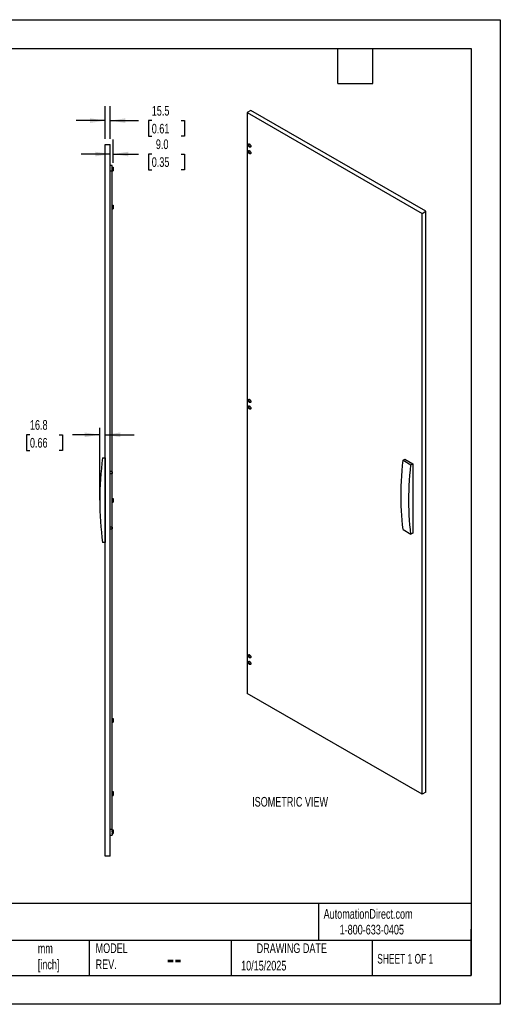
# Model space of a CAD drawing. Header units: millimetres. Extents: x 0 to 3912, y 0 to 3023.
# Tile 2 of 2: x 2437 to 3912, y 0 to 3023. Entities that reach past the tile are written whole.
import ezdxf

# ---------------------------------------------------------------- set-up
doc = ezdxf.new("R2010")
doc.units = ezdxf.units.MM
doc.header["$LTSCALE"] = 14
doc.layers.add('DIMENSIONS', color=140, linetype='Continuous', lineweight=25)
doc.layers.add('TEXT', color=140, linetype='Continuous', lineweight=25)
doc.styles.add('SLDTEXTSTYLE0', font='TXT', dxfattribs={"width": 0.7})
doc.styles.add('SLDTEXTSTYLE1', font='TXT', dxfattribs={"width": 0.65})
doc.dimstyles.new('SLDDIMSTYLE0', dxfattribs={"dimtxt": 30.212109, "dimasz": 46.228, "dimexe": 0, "dimexo": 0.0625, "dimgap": 7.553027, "dimtad": 0, "dimtih": 1, "dimtoh": 1, "dimdec": 1, "dimrnd": 1e-09, "dimzin": 4, "dimdsep": 46, "dimtxsty": 'SLDTEXTSTYLE0', "dimsah": 1, "dimcen": 0.09, "dimadec": 0, "dimazin": 1, "dimtfac": 1, "dimtdec": 1, "dimtmove": 0, "dimatfit": 0, "dimfxl": 0, "dimfrac": 2, "dimtolj": 1, "dimtzin": 12, "dimarcsym": 0})
doc.dimstyles.new('SLDDIMSTYLE2', dxfattribs={"dimtxt": 30.212109, "dimasz": 46.228, "dimexe": 0, "dimexo": 0.0625, "dimgap": 7.553027, "dimtad": 0, "dimtih": 1, "dimtoh": 1, "dimdec": 1, "dimrnd": 1e-09, "dimzin": 12, "dimdsep": 46, "dimtxsty": 'SLDTEXTSTYLE0', "dimsah": 1, "dimcen": 0.09, "dimadec": 0, "dimazin": 3, "dimtfac": 1, "dimtdec": 1, "dimtmove": 0, "dimatfit": 0, "dimfxl": 0, "dimfrac": 2, "dimtolj": 1, "dimtzin": 12, "dimarcsym": 0})

# ---------------------------------------------------------------- blocks, each defined once
blk = doc.blocks.new('_D_9')
at = {"layer": 'DIMENSIONS'}
for p, q in [((2468.8, 1748.4), (2458.7, 1748.4)), ((2458.7, 1748.4), (2458.7, 1700.4)), ((2558.6, 1748.4), (2568.7, 1748.4)), ((2568.7, 1748.4), (2568.7, 1700.4)), ((2683, 1748.4), (2599.5, 1748.4)), ((2699.8, 1748.4), (2788.7, 1748.4)), ((2458.7, 1700.4), (2468.8, 1700.4)), ((2568.7, 1700.4), (2558.6, 1700.4))]:
    blk.add_line(p, q, dxfattribs=at)
for points in [[(2683, 1748.4), (2636.7, 1755.5), (2636.7, 1741.3)], [(2699.8, 1748.4), (2746, 1741.3), (2746, 1755.5)]]:
    blk.add_solid(points, dxfattribs=at)
at = {"layer": 'DIMENSIONS', "char_height": 29.63, "attachment_point": 1, "style": 'SLDTEXTSTYLE0'}
for s, insert in [('16.8', (2468.8, 1793.4)), ('0.66', (2468.8, 1738.6))]:
    blk.add_mtext(s, dxfattribs=dict(at, insert=insert))
blk = doc.blocks.new('_D_10')
at = {"layer": 'DIMENSIONS'}
for p, q in [((2699.8, 2657), (2699.8, 2757.2)), ((2715.3, 2657), (2715.3, 2757.2)), ((2699.8, 2712.8), (2610.9, 2712.8)), ((2715.3, 2712.8), (2801.6, 2712.8)), ((2842.5, 2712.8), (2832.4, 2712.8)), ((2832.4, 2712.8), (2832.4, 2664.8)), ((2932.3, 2712.8), (2942.4, 2712.8)), ((2942.4, 2712.8), (2942.4, 2664.8)), ((2832.4, 2664.8), (2842.5, 2664.8)), ((2942.4, 2664.8), (2932.3, 2664.8))]:
    blk.add_line(p, q, dxfattribs=at)
for points in [[(2699.8, 2712.8), (2653.5, 2719.9), (2653.5, 2705.7)], [(2715.3, 2712.8), (2761.5, 2705.7), (2761.5, 2719.9)]]:
    blk.add_solid(points, dxfattribs=at)
at = {"layer": 'DIMENSIONS', "char_height": 29.63, "attachment_point": 1, "style": 'SLDTEXTSTYLE0'}
for s, insert in [('15.5', (2842.5, 2757.8)), ('0.61', (2842.5, 2703))]:
    blk.add_mtext(s, dxfattribs=dict(at, insert=insert))
blk = doc.blocks.new('_D_11')
at = {"layer": 'DIMENSIONS'}
for p, q in [((2724.3, 2583.1), (2724.3, 2654.6)), ((2715.3, 2610.1), (2626.4, 2610.1)), ((2724.3, 2610.1), (2801.6, 2610.1)), ((2842.5, 2610.1), (2832.4, 2610.1)), ((2832.4, 2610.1), (2832.4, 2562.1)), ((2932.3, 2610.1), (2942.4, 2610.1)), ((2942.4, 2610.1), (2942.4, 2562.1)), ((2832.4, 2562.1), (2842.5, 2562.1)), ((2942.4, 2562.1), (2932.3, 2562.1))]:
    blk.add_line(p, q, dxfattribs=at)
for points in [[(2715.3, 2610.1), (2669, 2617.3), (2669, 2603)], [(2724.3, 2610.1), (2770.5, 2603), (2770.5, 2617.3)]]:
    blk.add_solid(points, dxfattribs=at)
at = {"layer": 'DIMENSIONS', "char_height": 29.63, "attachment_point": 1, "style": 'SLDTEXTSTYLE0'}
for s, insert in [('9.0', (2855.1, 2655.1)), ('0.35', (2842.5, 2600.3))]:
    blk.add_mtext(s, dxfattribs=dict(at, insert=insert))

msp = doc.modelspace()

# ---------------------------------------------------------------- linework, layer by layer
at = {"color": 7, "linetype": 'Continuous'}
for p, q in [((0.03, 3022.64), (3911.63, 3022.64)), ((3911.63, 3022.64), (3911.63, 0.04)), ((3911.63, 0.04), (0.03, 0.04))]:
    msp.add_line(p, q, dxfattribs=at)
for p, q in [((3146.56, 2744.3), (3135.6, 2737.97)), ((3135.6, 2737.97), (3672.29, 2428.14)), ((3135.6, 2737.97), (3135.6, 954.64)), ((3683.25, 2434.47), (3146.56, 2744.3)), ((2699.77, 455.2), (2699.77, 2639.2)), ((2699.77, 2639.2), (2715.27, 2639.2)), ((2715.27, 455.2), (2715.27, 2639.2)), ((2721.27, 2574.7), (2715.27, 2574.7)), ((2721.27, 2558.2), (2721.27, 2574.7)), ((2721.72, 2570.39), (2721.27, 2570.39)), ((2721.27, 2570.39), (2724.27, 2570.39)), ((2721.27, 2570.39), (2721.72, 2570.39)), ((2721.49, 2570.07), (2721.27, 2569.7)), ((2724.27, 2570.39), (2723.83, 2570.39)), ((2723.83, 2570.39), (2724.27, 2570.39)), ((2724.27, 2569.7), (2724.06, 2570.07)), ((2724.27, 2570.39), (2724.27, 2570.39)), ((2724.27, 2570.39), (2724.27, 2570.39)), ((2724.27, 2569.45), (2724.27, 2569.7)), ((2724.27, 2569.45), (2724.27, 2569.32)), ((2724.27, 2565.71), (2724.27, 2569.32)), ((2715.27, 2558.2), (2721.27, 2558.2)), ((2721.27, 2562.68), (2724.27, 2562.68)), ((2721.27, 2562.68), (2721.72, 2562.68)), ((2721.72, 2562.68), (2721.27, 2562.68)), ((2721.27, 2559.69), (2721.49, 2559.32)), ((2721.27, 1634.7), (2721.27, 2558.2)), ((2721.55, 2559.36), (2721.72, 2559)), ((2721.72, 2568.37), (2723.83, 2568.37)), ((2721.72, 2559), (2723.83, 2559)), ((2723.83, 2562.68), (2724.27, 2562.68)), ((2724.27, 2562.68), (2723.83, 2562.68)), ((2723.83, 2559), (2724, 2559.36)), ((2724.06, 2559.32), (2724.27, 2559.69)), ((2724.27, 2565.71), (2724.27, 2565.34)), ((2724.27, 2560.96), (2724.27, 2565.34)), ((2724.27, 2562.68), (2724.27, 2562.68)), ((2724.27, 2562.68), (2724.27, 2562.68)), ((2724.27, 2560.96), (2724.27, 2560.72)), ((2724.27, 2559.69), (2724.27, 2560.72)), ((2721.72, 2452.89), (2721.27, 2452.89)), ((2721.27, 2452.89), (2724.27, 2452.89)), ((2721.27, 2452.89), (2721.72, 2452.89)), ((2721.49, 2452.57), (2721.27, 2452.2)), ((2721.72, 2450.87), (2723.83, 2450.87)), ((2724.27, 2452.89), (2723.83, 2452.89)), ((2723.83, 2452.89), (2724.27, 2452.89)), ((2724.27, 2452.2), (2724.06, 2452.57)), ((2724.27, 2452.89), (2724.27, 2452.89)), ((2724.27, 2452.89), (2724.27, 2452.89)), ((2724.27, 2451.95), (2724.27, 2452.2)), ((2724.27, 2451.95), (2724.27, 2451.82)), ((2724.27, 2448.21), (2724.27, 2451.82)), ((2721.27, 2445.18), (2724.27, 2445.18)), ((2721.27, 2445.18), (2721.72, 2445.18)), ((2721.72, 2445.18), (2721.27, 2445.18)), ((2721.27, 2442.19), (2721.49, 2441.82)), ((2721.55, 2441.86), (2721.72, 2441.5)), ((2721.72, 2441.5), (2723.83, 2441.5)), ((2723.83, 2445.18), (2724.27, 2445.18)), ((2724.27, 2445.18), (2723.83, 2445.18)), ((2723.83, 2441.5), (2724, 2441.86)), ((2724.06, 2441.82), (2724.27, 2442.19)), ((2724.27, 2448.21), (2724.27, 2447.84)), ((2724.27, 2443.46), (2724.27, 2447.84)), ((2724.27, 2445.18), (2724.27, 2445.18)), ((2724.27, 2445.18), (2724.27, 2445.18)), ((2724.27, 2443.46), (2724.27, 2443.22)), ((2724.27, 2442.19), (2724.27, 2443.22)), ((3672.29, 2428.14), (3683.25, 2434.47)), ((3672.29, 644.82), (3672.29, 2428.14)), ((3683.25, 651.14), (3683.25, 2434.47)), ((2691.77, 1677.2), (2699.27, 1677.2)), ((2699.27, 1677.2), (2699.27, 1417.2)), ((3613.6, 1669.98), (3618.91, 1673.04)), ((3613.6, 1669.98), (3637.65, 1656.1)), ((3618.91, 1673.04), (3642.95, 1659.16)), ((2720.77, 1635.2), (2715.27, 1635.2)), ((2721.27, 1634.7), (2720.77, 1635.2)), ((2720.77, 1629.2), (2720.77, 1635.2)), ((2721.27, 1634.7), (2721.27, 1629.71)), ((3637.65, 1656.1), (3642.95, 1659.16)), ((3642.95, 1659.16), (3642.95, 1446.86)), ((2715.27, 1629.2), (2720.77, 1629.2)), ((2720.77, 1629.2), (2721.27, 1629.7)), ((2721.27, 1629.71), (2721.27, 1629.7)), ((2721.27, 1464.7), (2721.27, 1629.7)), ((2721.72, 1552.89), (2721.27, 1552.89)), ((2721.27, 1552.89), (2724.27, 1552.89)), ((2721.27, 1552.89), (2721.72, 1552.89)), ((2721.49, 1552.57), (2721.27, 1552.2)), ((2721.27, 1545.18), (2724.27, 1545.18)), ((2721.27, 1545.18), (2721.72, 1545.18)), ((2721.72, 1545.18), (2721.27, 1545.18)), ((2721.27, 1542.19), (2721.49, 1541.82)), ((2721.55, 1541.86), (2721.72, 1541.5)), ((2721.72, 1550.87), (2723.83, 1550.87)), ((2724.27, 1552.89), (2723.83, 1552.89)), ((2723.83, 1552.89), (2724.27, 1552.89)), ((2723.83, 1545.18), (2724.27, 1545.18)), ((2724.27, 1545.18), (2723.83, 1545.18)), ((2723.83, 1541.5), (2724, 1541.86)), ((2724.27, 1552.2), (2724.06, 1552.57)), ((2724.06, 1541.82), (2724.27, 1542.19)), ((2724.27, 1552.89), (2724.27, 1552.89)), ((2724.27, 1552.89), (2724.27, 1552.89)), ((2724.27, 1551.95), (2724.27, 1552.2)), ((2724.27, 1551.95), (2724.27, 1551.82)), ((2724.27, 1548.21), (2724.27, 1551.82)), ((2724.27, 1548.21), (2724.27, 1547.84)), ((2724.27, 1543.46), (2724.27, 1547.84)), ((2724.27, 1545.18), (2724.27, 1545.18)), ((2724.27, 1545.18), (2724.27, 1545.18)), ((2724.27, 1543.46), (2724.27, 1543.22)), ((2724.27, 1542.19), (2724.27, 1543.22)), ((2721.72, 1541.5), (2723.83, 1541.5)), ((2720.77, 1465.2), (2715.27, 1465.2)), ((2715.27, 1459.2), (2720.77, 1459.2)), ((2721.27, 1464.7), (2720.77, 1465.2)), ((2720.77, 1459.2), (2720.77, 1465.2)), ((2720.77, 1459.2), (2721.27, 1459.7)), ((2721.27, 1464.7), (2721.27, 1459.71)), ((2721.27, 1459.71), (2721.27, 1459.7)), ((2721.27, 536.2), (2721.27, 1459.7)), ((3613.6, 1457.68), (3637.65, 1443.8)), ((3642.95, 1446.86), (3637.65, 1443.8)), ((2699.27, 1417.2), (2691.77, 1417.2)), ((3672.29, 644.82), (3135.6, 954.64)), ((2721.72, 877.89), (2721.27, 877.89)), ((2721.27, 877.89), (2724.27, 877.89)), ((2721.27, 877.89), (2721.72, 877.89)), ((2721.49, 877.57), (2721.27, 877.2)), ((2724.27, 877.89), (2723.83, 877.89)), ((2723.83, 877.89), (2724.27, 877.89)), ((2724.27, 877.2), (2724.06, 877.57)), ((2724.27, 877.89), (2724.27, 877.89)), ((2724.27, 877.89), (2724.27, 877.89)), ((2724.27, 876.95), (2724.27, 877.2)), ((2724.27, 876.95), (2724.27, 876.82)), ((2724.27, 873.21), (2724.27, 876.82)), ((2721.27, 870.18), (2724.27, 870.18)), ((2721.27, 870.18), (2721.72, 870.18)), ((2721.72, 870.18), (2721.27, 870.18)), ((2721.27, 867.19), (2721.49, 866.82)), ((2721.55, 866.86), (2721.72, 866.5)), ((2721.72, 875.87), (2723.83, 875.87)), ((2721.72, 866.5), (2723.83, 866.5)), ((2723.83, 870.18), (2724.27, 870.18)), ((2724.27, 870.18), (2723.83, 870.18)), ((2723.83, 866.5), (2724, 866.86)), ((2724.06, 866.82), (2724.27, 867.19)), ((2724.27, 873.21), (2724.27, 872.84)), ((2724.27, 868.46), (2724.27, 872.84)), ((2724.27, 870.18), (2724.27, 870.18)), ((2724.27, 870.18), (2724.27, 870.18)), ((2724.27, 868.46), (2724.27, 868.22)), ((2724.27, 867.19), (2724.27, 868.22)), ((2721.72, 652.89), (2721.27, 652.89)), ((2721.27, 652.89), (2724.27, 652.89)), ((2721.27, 652.89), (2721.72, 652.89)), ((2721.49, 652.57), (2721.27, 652.2)), ((2721.27, 645.18), (2724.27, 645.18)), ((2721.27, 645.18), (2721.72, 645.18)), ((2721.72, 645.18), (2721.27, 645.18)), ((2721.27, 642.19), (2721.49, 641.82)), ((2721.55, 641.86), (2721.72, 641.5)), ((2721.72, 650.87), (2723.83, 650.87)), ((2721.72, 641.5), (2723.83, 641.5)), ((2724.27, 652.89), (2723.83, 652.89)), ((2723.83, 652.89), (2724.27, 652.89)), ((2723.83, 645.18), (2724.27, 645.18)), ((2724.27, 645.18), (2723.83, 645.18)), ((2723.83, 641.5), (2724, 641.86)), ((2724.27, 652.2), (2724.06, 652.57)), ((2724.06, 641.82), (2724.27, 642.19)), ((2724.27, 652.89), (2724.27, 652.89)), ((2724.27, 652.89), (2724.27, 652.89)), ((2724.27, 651.95), (2724.27, 652.2)), ((2724.27, 651.95), (2724.27, 651.82)), ((2724.27, 648.21), (2724.27, 651.82)), ((2724.27, 648.21), (2724.27, 647.84)), ((2724.27, 643.46), (2724.27, 647.84)), ((2724.27, 645.18), (2724.27, 645.18)), ((2724.27, 645.18), (2724.27, 645.18)), ((2724.27, 643.46), (2724.27, 643.22)), ((2724.27, 642.19), (2724.27, 643.22)), ((3683.25, 651.14), (3672.29, 644.82)), ((2721.27, 536.2), (2715.27, 536.2)), ((2715.27, 519.7), (2721.27, 519.7)), ((2721.27, 536.2), (2721.27, 519.7)), ((2721.72, 535.39), (2721.27, 535.39)), ((2721.27, 535.39), (2724.27, 535.39)), ((2721.27, 535.39), (2721.72, 535.39)), ((2721.49, 535.07), (2721.27, 534.7)), ((2721.27, 527.68), (2724.27, 527.68)), ((2721.27, 527.68), (2721.72, 527.68)), ((2721.72, 527.68), (2721.27, 527.68)), ((2721.27, 524.69), (2721.49, 524.32)), ((2721.55, 524.36), (2721.72, 524)), ((2721.72, 533.37), (2723.83, 533.37)), ((2721.72, 524), (2723.83, 524)), ((2724.27, 535.39), (2723.83, 535.39)), ((2723.83, 535.39), (2724.27, 535.39)), ((2723.83, 527.68), (2724.27, 527.68)), ((2724.27, 527.68), (2723.83, 527.68)), ((2723.83, 524), (2724, 524.36)), ((2724.27, 534.7), (2724.06, 535.07)), ((2724.06, 524.32), (2724.27, 524.69)), ((2724.27, 535.39), (2724.27, 535.39)), ((2724.27, 535.39), (2724.27, 535.39)), ((2724.27, 534.45), (2724.27, 534.7)), ((2724.27, 534.45), (2724.27, 534.32)), ((2724.27, 530.71), (2724.27, 534.32)), ((2724.27, 530.71), (2724.27, 530.34)), ((2724.27, 525.96), (2724.27, 530.34)), ((2724.27, 527.68), (2724.27, 527.68)), ((2724.27, 527.68), (2724.27, 527.68)), ((2724.27, 525.96), (2724.27, 525.72)), ((2724.27, 524.69), (2724.27, 525.72)), ((2715.27, 455.2), (2699.77, 455.2))]:
    msp.add_line(p, q)
at = {"flags": 128}
for points in [[(3138.78, 2638.56), (3138.91, 2639.64), (3139.3, 2640.5), (3139.92, 2641.07), (3140.73, 2641.32), (3141.66, 2641.23), (3142.67, 2640.8), (3143.68, 2640.07), (3144.62, 2639.08), (3145.42, 2637.9), (3146.04, 2636.61), (3146.43, 2635.3), (3146.56, 2634.07), (3146.43, 2632.98), (3146.04, 2632.12), (3145.42, 2631.55), (3144.62, 2631.3), (3143.68, 2631.39), (3142.67, 2631.82), (3141.66, 2632.55), (3140.73, 2633.54), (3139.92, 2634.72), (3139.3, 2636.01), (3138.91, 2637.32), (3138.78, 2638.56)], [(3140.5, 2641.29), (3140.36, 2641.11), (3139.97, 2640.25), (3139.84, 2639.17), (3139.97, 2637.93), (3140.36, 2636.62), (3140.98, 2635.33), (3141.79, 2634.16), (3142.72, 2633.17), (3143.73, 2632.43)], [(3138.78, 2618.14), (3138.91, 2619.23), (3139.3, 2620.09), (3139.92, 2620.66), (3140.73, 2620.91), (3141.66, 2620.82), (3142.67, 2620.39), (3143.68, 2619.65), (3144.62, 2618.66), (3145.42, 2617.49), (3146.04, 2616.2), (3146.43, 2614.89), (3146.56, 2613.65), (3146.43, 2612.57), (3146.04, 2611.71), (3145.42, 2611.13), (3144.62, 2610.89), (3143.68, 2610.98), (3142.67, 2611.41), (3141.66, 2612.14), (3140.73, 2613.13), (3139.92, 2614.31), (3139.3, 2615.6), (3138.91, 2616.9), (3138.78, 2618.14)], [(3140.5, 2620.88), (3140.36, 2620.7), (3139.97, 2619.84), (3139.84, 2618.75), (3139.97, 2617.52), (3140.36, 2616.21), (3140.98, 2614.92), (3141.79, 2613.74), (3142.72, 2612.75), (3143.73, 2612.02)], [(3138.78, 1854.68), (3138.91, 1855.76), (3139.3, 1856.62), (3139.92, 1857.19), (3140.73, 1857.44), (3141.66, 1857.35), (3142.67, 1856.92), (3143.68, 1856.19), (3144.62, 1855.2), (3145.42, 1854.02), (3146.04, 1852.73), (3146.43, 1851.43), (3146.56, 1850.19), (3146.43, 1849.1), (3146.04, 1848.24), (3145.42, 1847.67), (3144.62, 1847.42), (3143.68, 1847.51), (3142.67, 1847.94), (3141.66, 1848.67), (3140.73, 1849.66), (3139.92, 1850.84), (3139.3, 1852.13), (3138.91, 1853.44), (3138.78, 1854.68)], [(3140.5, 1857.41), (3140.36, 1857.23), (3139.97, 1856.37), (3139.84, 1855.29), (3139.97, 1854.05), (3140.36, 1852.74), (3140.98, 1851.46), (3141.79, 1850.28), (3142.72, 1849.29), (3143.73, 1848.55)], [(3138.78, 1834.26), (3138.91, 1835.35), (3139.3, 1836.21), (3139.92, 1836.78), (3140.73, 1837.03), (3141.66, 1836.94), (3142.67, 1836.51), (3143.68, 1835.77), (3144.62, 1834.78), (3145.42, 1833.61), (3146.04, 1832.32), (3146.43, 1831.01), (3146.56, 1829.77), (3146.43, 1828.69), (3146.04, 1827.83), (3145.42, 1827.25), (3144.62, 1827.01), (3143.68, 1827.1), (3142.67, 1827.53), (3141.66, 1828.26), (3140.73, 1829.25), (3139.92, 1830.43), (3139.3, 1831.72), (3138.91, 1833.02), (3138.78, 1834.26)], [(3140.5, 1837), (3140.36, 1836.82), (3139.97, 1835.96), (3139.84, 1834.88), (3139.97, 1833.64), (3140.36, 1832.33), (3140.98, 1831.04), (3141.79, 1829.86), (3142.72, 1828.87), (3143.73, 1828.14)], [(3613.6, 1457.68), (3611.95, 1471.82), (3610.55, 1486.13), (3609.41, 1500.62), (3608.52, 1515.29), (3607.88, 1530.11), (3607.5, 1545.09), (3607.37, 1560.23), (3607.5, 1575.51), (3607.88, 1590.94), (3608.52, 1606.5), (3609.41, 1622.19), (3610.55, 1638), (3611.95, 1653.94), (3613.6, 1669.98)], [(3637.65, 1443.8), (3635.99, 1457.94), (3634.59, 1472.25), (3633.45, 1486.75), (3632.56, 1501.41), (3631.92, 1516.23), (3631.54, 1531.22), (3631.41, 1546.35), (3631.54, 1561.64), (3631.92, 1577.06), (3632.56, 1592.62), (3633.45, 1608.31), (3634.59, 1624.12), (3635.99, 1640.06), (3637.65, 1656.1)], [(3138.78, 1070.8), (3138.91, 1071.88), (3139.3, 1072.74), (3139.92, 1073.32), (3140.73, 1073.56), (3141.66, 1073.47), (3142.67, 1073.04), (3143.68, 1072.31), (3144.62, 1071.32), (3145.42, 1070.14), (3146.04, 1068.85), (3146.43, 1067.55), (3146.56, 1066.31), (3146.43, 1065.22), (3146.04, 1064.36), (3145.42, 1063.79), (3144.62, 1063.54), (3143.68, 1063.63), (3142.67, 1064.06), (3141.66, 1064.8), (3140.73, 1065.79), (3139.92, 1066.96), (3139.3, 1068.25), (3138.91, 1069.56), (3138.78, 1070.8)], [(3140.5, 1073.53), (3140.36, 1073.35), (3139.97, 1072.5), (3139.84, 1071.41), (3139.97, 1070.17), (3140.36, 1068.86), (3140.98, 1067.58), (3141.79, 1066.4), (3142.72, 1065.41), (3143.73, 1064.67)], [(3138.78, 1050.38), (3138.91, 1051.47), (3139.3, 1052.33), (3139.92, 1052.9), (3140.73, 1053.15), (3141.66, 1053.06), (3142.67, 1052.63), (3143.68, 1051.9), (3144.62, 1050.91), (3145.42, 1049.73), (3146.04, 1048.44), (3146.43, 1047.13), (3146.56, 1045.89), (3146.43, 1044.81), (3146.04, 1043.95), (3145.42, 1043.38), (3144.62, 1043.13), (3143.68, 1043.22), (3142.67, 1043.65), (3141.66, 1044.38), (3140.73, 1045.37), (3139.92, 1046.55), (3139.3, 1047.84), (3138.91, 1049.15), (3138.78, 1050.38)], [(3140.5, 1053.12), (3140.36, 1052.94), (3139.97, 1052.08), (3139.84, 1051), (3139.97, 1049.76), (3140.36, 1048.45), (3140.98, 1047.16), (3141.79, 1045.98), (3142.72, 1044.99), (3143.73, 1044.26)]]:
    msp.add_lwpolyline(points, dxfattribs=at)
for centre, radius, start, end in [((3145.44, 2634.94), 3.04, 235.82133, 278.75321), ((3145.44, 2614.53), 3.04, 235.82133, 278.75321), ((3145.44, 1851.06), 3.04, 235.82133, 278.75321), ((3145.44, 1830.65), 3.04, 235.82133, 278.75321), ((3645.82, 1547.2), 962.86, 172.24054, 187.75946), ((3145.44, 1067.19), 3.04, 235.82133, 278.75321), ((3145.44, 1046.77), 3.04, 235.82133, 278.75321)]:
    msp.add_arc(centre, radius, start, end)
for points in [[(2721.27, 2569.45), (2721.29, 2569.77), (2721.46, 2570.08), (2721.72, 2570.39)], [(2721.72, 2568.37), (2721.46, 2568.68), (2721.29, 2568.99), (2721.27, 2569.32)], [(2723.83, 2570.39), (2724.08, 2570.08), (2724.25, 2569.77), (2724.27, 2569.45)], [(2724.27, 2569.32), (2724.25, 2568.99), (2724.08, 2568.68), (2723.83, 2568.37)], [(2721.27, 2565.71), (2721.29, 2566.62), (2721.46, 2567.5), (2721.72, 2568.37)], [(2721.72, 2562.68), (2721.46, 2563.55), (2721.29, 2564.43), (2721.27, 2565.34)], [(2721.27, 2560.96), (2721.29, 2561.55), (2721.46, 2562.12), (2721.72, 2562.68)], [(2721.72, 2559), (2721.46, 2559.56), (2721.29, 2560.14), (2721.27, 2560.72)], [(2723.83, 2568.37), (2724.08, 2567.5), (2724.25, 2566.62), (2724.27, 2565.71)], [(2724.27, 2565.34), (2724.25, 2564.43), (2724.08, 2563.55), (2723.83, 2562.68)], [(2723.83, 2562.68), (2724.08, 2562.12), (2724.25, 2561.55), (2724.27, 2560.96)], [(2724.27, 2560.72), (2724.25, 2560.14), (2724.08, 2559.56), (2723.83, 2559)], [(2721.27, 2451.95), (2721.29, 2452.27), (2721.46, 2452.58), (2721.72, 2452.89)], [(2721.72, 2450.87), (2721.46, 2451.18), (2721.29, 2451.49), (2721.27, 2451.82)], [(2721.27, 2448.21), (2721.29, 2449.12), (2721.46, 2450), (2721.72, 2450.87)], [(2723.83, 2452.89), (2724.08, 2452.58), (2724.25, 2452.27), (2724.27, 2451.95)], [(2724.27, 2451.82), (2724.25, 2451.49), (2724.08, 2451.18), (2723.83, 2450.87)], [(2723.83, 2450.87), (2724.08, 2450), (2724.25, 2449.12), (2724.27, 2448.21)], [(2721.72, 2445.18), (2721.46, 2446.05), (2721.29, 2446.93), (2721.27, 2447.84)], [(2721.27, 2443.46), (2721.29, 2444.05), (2721.46, 2444.62), (2721.72, 2445.18)], [(2721.72, 2441.5), (2721.46, 2442.06), (2721.29, 2442.64), (2721.27, 2443.22)], [(2724.27, 2447.84), (2724.25, 2446.93), (2724.08, 2446.05), (2723.83, 2445.18)], [(2723.83, 2445.18), (2724.08, 2444.62), (2724.25, 2444.05), (2724.27, 2443.46)], [(2724.27, 2443.22), (2724.25, 2442.64), (2724.08, 2442.06), (2723.83, 2441.5)], [(2721.27, 1551.95), (2721.29, 1552.27), (2721.46, 1552.58), (2721.72, 1552.89)], [(2721.72, 1550.87), (2721.46, 1551.18), (2721.29, 1551.49), (2721.27, 1551.82)], [(2721.27, 1548.21), (2721.29, 1549.12), (2721.46, 1550), (2721.72, 1550.87)], [(2721.72, 1545.18), (2721.46, 1546.05), (2721.29, 1546.93), (2721.27, 1547.84)], [(2721.27, 1543.46), (2721.29, 1544.05), (2721.46, 1544.62), (2721.72, 1545.18)], [(2721.72, 1541.5), (2721.46, 1542.06), (2721.29, 1542.64), (2721.27, 1543.22)], [(2723.83, 1552.89), (2724.08, 1552.58), (2724.25, 1552.27), (2724.27, 1551.95)], [(2724.27, 1551.82), (2724.25, 1551.49), (2724.08, 1551.18), (2723.83, 1550.87)], [(2723.83, 1550.87), (2724.08, 1550), (2724.25, 1549.12), (2724.27, 1548.21)], [(2724.27, 1547.84), (2724.25, 1546.93), (2724.08, 1546.05), (2723.83, 1545.18)], [(2723.83, 1545.18), (2724.08, 1544.62), (2724.25, 1544.05), (2724.27, 1543.46)], [(2724.27, 1543.22), (2724.25, 1542.64), (2724.08, 1542.06), (2723.83, 1541.5)], [(2721.27, 876.95), (2721.29, 877.27), (2721.46, 877.58), (2721.72, 877.89)], [(2721.72, 875.87), (2721.46, 876.18), (2721.29, 876.49), (2721.27, 876.82)], [(2723.83, 877.89), (2724.08, 877.58), (2724.25, 877.27), (2724.27, 876.95)], [(2724.27, 876.82), (2724.25, 876.49), (2724.08, 876.18), (2723.83, 875.87)], [(2721.27, 873.21), (2721.29, 874.12), (2721.46, 875), (2721.72, 875.87)], [(2721.72, 870.18), (2721.46, 871.05), (2721.29, 871.93), (2721.27, 872.84)], [(2721.27, 868.46), (2721.29, 869.05), (2721.46, 869.62), (2721.72, 870.18)], [(2721.72, 866.5), (2721.46, 867.06), (2721.29, 867.64), (2721.27, 868.22)], [(2723.83, 875.87), (2724.08, 875), (2724.25, 874.12), (2724.27, 873.21)], [(2724.27, 872.84), (2724.25, 871.93), (2724.08, 871.05), (2723.83, 870.18)], [(2723.83, 870.18), (2724.08, 869.62), (2724.25, 869.05), (2724.27, 868.46)], [(2724.27, 868.22), (2724.25, 867.64), (2724.08, 867.06), (2723.83, 866.5)], [(2721.27, 651.95), (2721.29, 652.27), (2721.46, 652.58), (2721.72, 652.89)], [(2721.72, 650.87), (2721.46, 651.18), (2721.29, 651.49), (2721.27, 651.82)], [(2721.27, 648.21), (2721.29, 649.12), (2721.46, 650), (2721.72, 650.87)], [(2721.72, 645.18), (2721.46, 646.05), (2721.29, 646.93), (2721.27, 647.84)], [(2721.27, 643.46), (2721.29, 644.05), (2721.46, 644.62), (2721.72, 645.18)], [(2721.72, 641.5), (2721.46, 642.06), (2721.29, 642.64), (2721.27, 643.22)], [(2723.83, 652.89), (2724.08, 652.58), (2724.25, 652.27), (2724.27, 651.95)], [(2724.27, 651.82), (2724.25, 651.49), (2724.08, 651.18), (2723.83, 650.87)], [(2723.83, 650.87), (2724.08, 650), (2724.25, 649.12), (2724.27, 648.21)], [(2724.27, 647.84), (2724.25, 646.93), (2724.08, 646.05), (2723.83, 645.18)], [(2723.83, 645.18), (2724.08, 644.62), (2724.25, 644.05), (2724.27, 643.46)], [(2724.27, 643.22), (2724.25, 642.64), (2724.08, 642.06), (2723.83, 641.5)], [(2721.27, 534.45), (2721.29, 534.77), (2721.46, 535.08), (2721.72, 535.39)], [(2721.72, 533.37), (2721.46, 533.68), (2721.29, 533.99), (2721.27, 534.32)], [(2721.27, 530.71), (2721.29, 531.62), (2721.46, 532.5), (2721.72, 533.37)], [(2721.72, 527.68), (2721.46, 528.55), (2721.29, 529.43), (2721.27, 530.34)], [(2721.27, 525.96), (2721.29, 526.55), (2721.46, 527.12), (2721.72, 527.68)], [(2721.72, 524), (2721.46, 524.56), (2721.29, 525.14), (2721.27, 525.72)], [(2723.83, 535.39), (2724.08, 535.08), (2724.25, 534.77), (2724.27, 534.45)], [(2724.27, 534.32), (2724.25, 533.99), (2724.08, 533.68), (2723.83, 533.37)], [(2723.83, 533.37), (2724.08, 532.5), (2724.25, 531.62), (2724.27, 530.71)], [(2724.27, 530.34), (2724.25, 529.43), (2724.08, 528.55), (2723.83, 527.68)], [(2723.83, 527.68), (2724.08, 527.12), (2724.25, 526.55), (2724.27, 525.96)], [(2724.27, 525.72), (2724.25, 525.14), (2724.08, 524.56), (2723.83, 524)]]:
    msp.add_open_spline(points, degree=3)
at = {"layer": 'DIMENSIONS'}
msp.add_line((2682.96, 1547.2), (2682.96, 1769.42), dxfattribs=at)
at = {"layer": 'TEXT'}
for p, q in [((88.9, 2933.7), (3822.7, 2933.7)), ((3413.76, 2827.02), (3413.76, 2933.7)), ((3520.44, 2827.02), (3520.44, 2933.7)), ((3822.7, 2933.7), (3822.7, 88.9)), ((3413.76, 2827.02), (3520.44, 2827.02)), ((3822.7, 309.77), (88.9, 309.77)), ((3354.06, 309.77), (3354.06, 195.58)), ((3822.7, 88.9), (3822.7, 231.14)), ((3822.7, 195.58), (88.9, 195.58)), ((2650.21, 195.58), (2650.21, 88.9)), ((3086.52, 195.58), (3086.52, 88.9)), ((3518.88, 195.58), (3518.88, 88.9)), ((88.9, 88.9), (3822.7, 88.9))]:
    msp.add_line(p, q, dxfattribs=at)

# ---------------------------------------------------------------- texts
at = {"color": 179, "linetype": 'Continuous', "lineweight": 18, "char_height": 29.6333, "attachment_point": 1, "style": 'SLDTEXTSTYLE0'}
for s, insert in [('AutomationDirect.com', (3369.73, 292.27)), ('1-800-633-0405', (3418.68, 244.12))]:
    msp.add_mtext(s, dxfattribs=dict(at, insert=insert))
at = {"layer": 'DIMENSIONS', "insert": (3150.51, 636.58), "char_height": 29.6333, "attachment_point": 1, "style": 'SLDTEXTSTYLE0'}
msp.add_mtext('ISOMETRIC VIEW', dxfattribs=at)
at = {"layer": 'TEXT'}
for s, insert, char_height, attachment_point, style in [('FPK228', (2228.91, 280.33), 51.858, 1, 'SLDTEXTSTYLE0'), ('MODEL ^JREV.', (2670.27, 187.1), 29.6333, 1, 'SLDTEXTSTYLE0'), ('DRAWING DATE', (3272.15, 187.1), 29.6333, 2, 'SLDTEXTSTYLE0'), ('mm^J[inch]', (2492.89, 186.61), 29.633, 1, 'SLDTEXTSTYLE0'), ('SHEET 1 OF 1', (3534.18, 154.72), 29.6333, 1, 'SLDTEXTSTYLE1'), ('--', (2888.17, 178.28), 74.083, 1, 'SLDTEXTSTYLE0'), ('10/15/2025', (3116.58, 133.51), 29.633, 1, 'SLDTEXTSTYLE0')]:
    msp.add_mtext(s, dxfattribs=dict(at, insert=insert, char_height=char_height, attachment_point=attachment_point, style=style))

# ---------------------------------------------------------------- dimensions: what is measured, and where the dimension line sits
at = {"layer": 'DIMENSIONS'}
for base, p1, p2, dimstyle, picture, middle in [((2715.27, 2712.8), (2699.77, 2639.2), (2715.27, 2639.2), 'SLDDIMSTYLE2', '_D_10', (2887.39, 2712.8)), ((2699.77, 1748.42), (2682.96, 1769.42), (2699.77, 2639.2), 'SLDDIMSTYLE2', '_D_9', (2513.71, 1748.42)), ((2724.27, 2610.15), (2715.27, 2639.2), (2724.27, 2565.34), 'SLDDIMSTYLE0', '_D_11', (2887.39, 2610.15))]:
    dim = msp.add_linear_dim(base=base, p1=p1, p2=p2, dimstyle=dimstyle, dxfattribs=at)
    dim.commit()
    dim.dimension.update_dxf_attribs({"geometry": picture, "text_midpoint": middle, "dimtype": 160})

doc.saveas('drawing.dxf')
